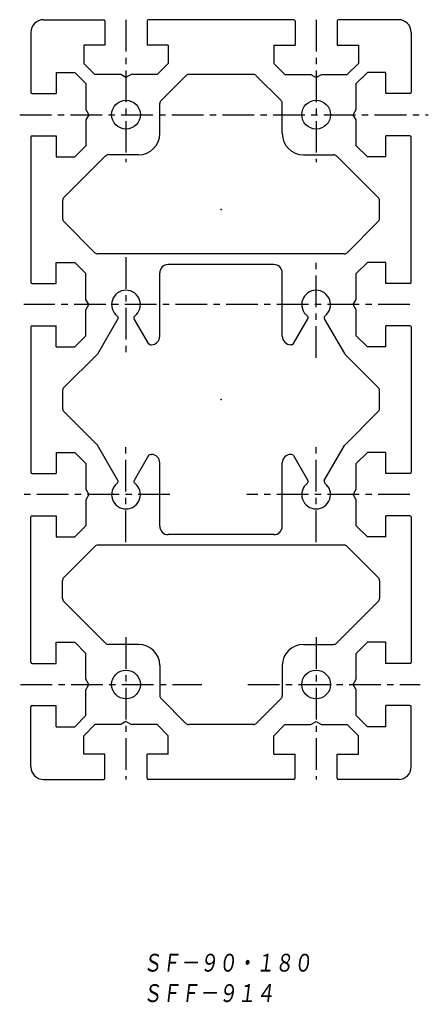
# Model space of a CAD drawing. Extents: x -3 to 94, y -67 to 166.
import ezdxf

# ---------------------------------------------------------------- set-up
doc = ezdxf.new("R2010")
doc.units = 0
doc.linetypes.add('CENTER', pattern=[12, 7.5, -1.5, 1.5, -1.5])
doc.layers.get('0').update_dxf_attribs({"linetype": 'CONTINUOUS'})
doc.styles.get("Standard").update_dxf_attribs({"font": 'txt', "bigfont": 'BIGFONT'})

msp = doc.modelspace()

# ---------------------------------------------------------------- linework, layer by layer
at = {"color": 7, "linetype": 'CONTINUOUS'}
for p, q in [((2.68, 166.41), (16.88, 166.41)), ((17.18, 166.11), (17.18, 160.41)), ((27.18, 166.11), (27.18, 160.41)), ((61.88, 166.41), (27.48, 166.41)), ((62.18, 166.11), (62.18, 160.41)), ((72.18, 166.11), (72.18, 160.41)), ((86.68, 166.41), (72.48, 166.41)), ((-0.32, 163.41), (-0.32, 149.21)), ((89.68, 163.41), (89.68, 149.21)), ((12.18, 160.41), (12.18, 156.03)), ((17.18, 160.41), (12.18, 160.41)), ((32.18, 160.41), (27.18, 160.41)), ((32.18, 160.41), (32.18, 156.03)), ((57.18, 160.41), (62.18, 160.41)), ((57.18, 160.41), (57.18, 156.03)), ((72.18, 160.41), (77.18, 160.41)), ((77.18, 160.41), (77.18, 156.03)), ((14.8, 153.41), (12.18, 156.03)), ((32.18, 156.03), (29.56, 153.41)), ((57.18, 156.03), (59.8, 153.41)), ((74.56, 153.41), (77.18, 156.03)), ((5.68, 153.91), (10.06, 153.91)), ((5.68, 153.91), (5.68, 148.91)), ((10.06, 153.91), (12.68, 151.29)), ((20.93, 153.41), (14.8, 153.41)), ((22.18, 152.69), (20.93, 153.41)), ((23.43, 153.41), (22.18, 152.69)), ((29.56, 153.41), (23.43, 153.41)), ((36.34, 153.12), (30.47, 147.25)), ((52.32, 153.41), (37.04, 153.41)), ((53.02, 153.12), (58.89, 147.25)), ((59.8, 153.41), (65.93, 153.41)), ((65.93, 153.41), (67.18, 152.69)), ((67.18, 152.69), (68.43, 153.41)), ((68.43, 153.41), (74.56, 153.41)), ((76.68, 151.29), (79.3, 153.91)), ((83.68, 153.91), (79.3, 153.91)), ((83.68, 148.91), (83.68, 153.91)), ((12.68, 151.29), (12.68, 145.16)), ((76.68, 145.16), (76.68, 151.29)), ((-0.02, 148.91), (5.68, 148.91)), ((89.38, 148.91), (83.68, 148.91)), ((12.68, 145.16), (13.4, 143.91)), ((30.18, 139.41), (30.18, 146.55)), ((59.18, 139.41), (59.18, 146.55)), ((75.96, 143.91), (76.68, 145.16)), ((13.4, 143.91), (12.68, 142.66)), ((12.68, 142.66), (12.68, 136.53)), ((76.68, 142.66), (75.96, 143.91)), ((76.68, 136.53), (76.68, 142.66)), ((-0.32, 138.61), (-0.32, 104.21)), ((-0.02, 138.91), (5.68, 138.91)), ((5.68, 138.91), (5.68, 133.91)), ((89.38, 138.91), (83.68, 138.91)), ((83.68, 133.91), (83.68, 138.91)), ((89.68, 104.21), (89.68, 138.61)), ((12.68, 136.53), (10.06, 133.91)), ((79.3, 133.91), (76.68, 136.53)), ((5.68, 133.91), (10.06, 133.91)), ((7.47, 124.25), (17.34, 134.12)), ((25.18, 134.41), (18.04, 134.41)), ((64.18, 134.41), (71.32, 134.41)), ((81.89, 124.25), (72.02, 134.12)), ((83.68, 133.91), (79.3, 133.91)), ((7.18, 123.55), (7.18, 119.28)), ((82.18, 119.28), (82.18, 123.55)), ((14.84, 111.2), (7.47, 118.57)), ((74.52, 111.2), (81.89, 118.57)), ((73.82, 110.91), (15.54, 110.91)), ((5.68, 108.91), (10.06, 108.91)), ((5.68, 103.91), (5.68, 108.91)), ((12.68, 106.29), (10.06, 108.91)), ((57.18, 108.41), (32.18, 108.41)), ((76.68, 106.29), (79.3, 108.91)), ((83.68, 108.91), (79.3, 108.91)), ((83.68, 103.91), (83.68, 108.91)), ((12.68, 100.16), (12.68, 106.29)), ((30.18, 91.41), (30.18, 106.41)), ((59.18, 91.41), (59.18, 106.41)), ((76.68, 100.16), (76.68, 106.29)), ((-0.02, 103.91), (5.68, 103.91)), ((89.38, 103.91), (83.68, 103.91)), ((13.4, 98.91), (12.68, 100.16)), ((12.68, 97.66), (13.4, 98.91)), ((75.96, 98.91), (76.68, 100.16)), ((76.68, 97.66), (75.96, 98.91)), ((12.68, 91.53), (12.68, 97.66)), ((76.68, 91.53), (76.68, 97.66)), ((-0.32, 93.61), (-0.32, 59.21)), ((-0.02, 93.91), (5.68, 93.91)), ((5.68, 88.91), (5.68, 93.91)), ((20.25, 95.56), (15.42, 87.2)), ((27.52, 89.66), (24.11, 95.56)), ((61.84, 89.66), (65.25, 95.56)), ((69.11, 95.56), (73.88, 87.31)), ((89.38, 93.91), (83.68, 93.91)), ((83.68, 88.91), (83.68, 93.91)), ((89.68, 93.61), (89.68, 59.21)), ((10.06, 88.91), (12.68, 91.53)), ((79.3, 88.91), (76.68, 91.53)), ((5.68, 88.91), (10.06, 88.91)), ((27.95, 89.41), (28.18, 89.41)), ((61.41, 89.41), (61.18, 89.41)), ((83.68, 88.91), (79.3, 88.91)), ((7.47, 79.25), (15.42, 87.2)), ((81.89, 79.25), (74.03, 87.11)), ((7.18, 78.55), (7.18, 74.28)), ((82.18, 74.28), (82.18, 78.55)), ((15.42, 65.62), (7.47, 73.57)), ((74.03, 65.72), (81.89, 73.57)), ((20.25, 57.26), (15.42, 65.62)), ((69.11, 57.26), (73.88, 65.51)), ((5.68, 63.91), (5.68, 58.91)), ((5.68, 63.91), (10.06, 63.91)), ((10.06, 63.91), (12.68, 61.29)), ((27.52, 63.16), (24.11, 57.26)), ((27.95, 63.41), (28.18, 63.41)), ((61.41, 63.41), (61.18, 63.41)), ((61.84, 63.16), (65.25, 57.26)), ((76.68, 61.29), (79.3, 63.91)), ((83.68, 63.91), (79.3, 63.91)), ((83.68, 58.91), (83.68, 63.91)), ((12.68, 61.29), (12.68, 55.16)), ((30.18, 46.41), (30.18, 61.41)), ((59.18, 46.41), (59.18, 61.41)), ((76.68, 55.16), (76.68, 61.29)), ((-0.02, 58.91), (5.68, 58.91)), ((89.38, 58.91), (83.68, 58.91)), ((12.68, 55.16), (13.4, 53.91)), ((13.4, 53.91), (12.68, 52.66)), ((75.96, 53.91), (76.68, 55.16)), ((76.68, 52.66), (75.96, 53.91)), ((12.68, 52.66), (12.68, 46.53)), ((76.68, 46.53), (76.68, 52.66)), ((-0.32, 14.21), (-0.32, 48.61)), ((-0.02, 48.91), (5.68, 48.91)), ((5.68, 48.91), (5.68, 43.91)), ((89.38, 48.91), (83.68, 48.91)), ((83.68, 43.91), (83.68, 48.91)), ((89.68, 48.61), (89.68, 14.21)), ((12.68, 46.53), (10.06, 43.91)), ((57.18, 44.41), (32.18, 44.41)), ((79.3, 43.91), (76.68, 46.53)), ((5.68, 43.91), (10.06, 43.91)), ((83.68, 43.91), (79.3, 43.91)), ((7.47, 34.25), (14.84, 41.62)), ((73.82, 41.91), (15.54, 41.91)), ((81.89, 34.25), (74.52, 41.62)), ((7.18, 29.28), (7.18, 33.55)), ((82.18, 33.55), (82.18, 29.28)), ((17.34, 18.7), (7.47, 28.57)), ((72.02, 18.7), (81.89, 28.57)), ((5.68, 18.91), (10.06, 18.91)), ((5.68, 13.91), (5.68, 18.91)), ((12.68, 16.29), (10.06, 18.91)), ((76.68, 16.29), (79.3, 18.91)), ((83.68, 18.91), (79.3, 18.91)), ((83.68, 13.91), (83.68, 18.91)), ((25.18, 18.41), (18.04, 18.41)), ((64.18, 18.41), (71.32, 18.41)), ((12.68, 10.16), (12.68, 16.29)), ((76.68, 10.16), (76.68, 16.29)), ((-0.02, 13.91), (5.68, 13.91)), ((30.18, 13.41), (30.18, 6.28)), ((59.18, 13.41), (59.18, 6.28)), ((89.38, 13.91), (83.68, 13.91)), ((13.4, 8.91), (12.68, 10.16)), ((75.96, 8.91), (76.68, 10.16)), ((12.68, 7.66), (13.4, 8.91)), ((12.68, 1.53), (12.68, 7.66)), ((76.68, 7.66), (75.96, 8.91)), ((76.68, 1.53), (76.68, 7.66)), ((36.34, -0.3), (30.47, 5.57)), ((53.02, -0.3), (58.89, 5.57)), ((-0.32, -10.59), (-0.32, 3.61)), ((-0.02, 3.91), (5.68, 3.91)), ((5.68, -1.09), (5.68, 3.91)), ((89.38, 3.91), (83.68, 3.91)), ((83.68, -1.09), (83.68, 3.91)), ((89.68, -10.59), (89.68, 3.61)), ((10.06, -1.09), (12.68, 1.53)), ((22.18, 0.13), (20.93, -0.59)), ((23.43, -0.59), (22.18, 0.13)), ((65.93, -0.59), (67.18, 0.13)), ((67.18, 0.13), (68.43, -0.59)), ((79.3, -1.09), (76.68, 1.53)), ((5.68, -1.09), (10.06, -1.09)), ((14.8, -0.59), (12.18, -3.21)), ((20.93, -0.59), (14.8, -0.59)), ((29.56, -0.59), (23.43, -0.59)), ((32.18, -3.21), (29.56, -0.59)), ((52.32, -0.59), (37.04, -0.59)), ((57.18, -3.21), (59.8, -0.59)), ((59.8, -0.59), (65.93, -0.59)), ((68.43, -0.59), (74.56, -0.59)), ((74.56, -0.59), (77.18, -3.21)), ((83.68, -1.09), (79.3, -1.09)), ((12.18, -7.59), (12.18, -3.21)), ((32.18, -7.59), (32.18, -3.21)), ((57.18, -7.59), (57.18, -3.21)), ((77.18, -7.59), (77.18, -3.21)), ((17.18, -7.59), (12.18, -7.59)), ((17.18, -13.29), (17.18, -7.59)), ((32.18, -7.59), (27.18, -7.59)), ((27.18, -13.29), (27.18, -7.59)), ((57.18, -7.59), (62.18, -7.59)), ((62.18, -13.29), (62.18, -7.59)), ((72.18, -13.29), (72.18, -7.59)), ((72.18, -7.59), (77.18, -7.59)), ((2.68, -13.59), (16.88, -13.59)), ((61.88, -13.59), (27.48, -13.59)), ((86.68, -13.59), (72.48, -13.59))]:
    msp.add_line(p, q, dxfattribs=at)
at = {"color": 7, "linetype": 'CENTER'}
for p, q in [((22.18, 166.41), (22.18, 132.66)), ((67.18, 166.41), (67.18, 132.66)), ((-2.97, 143.91), (93.72, 143.91)), ((22.18, 110.16), (22.18, 87.66)), ((67.18, 86.3), (67.18, 108.92)), ((89.38, 98.91), (-2, 98.91)), ((67.18, 42.66), (67.18, 66.43)), ((22.18, 42.66), (22.18, 65.16)), ((32.59, 53.91), (-2, 53.91)), ((89.38, 53.91), (50.78, 53.91)), ((22.18, 20.16), (22.18, -13.59)), ((67.18, 20.16), (67.18, -13.59)), ((-2.81, 8.91), (40.17, 8.91)), ((51.02, 8.91), (91.79, 8.91))]:
    msp.add_line(p, q, dxfattribs=at)
at = {"color": 7, "linetype": 'CONTINUOUS'}
for centre in [(22.18, 143.91), (67.18, 143.91), (22.18, 8.91), (67.18, 8.91)]:
    msp.add_circle(centre, 3.4, dxfattribs=at)
for centre, radius, start, end in [((2.68, 163.41), 3, 90, 180), ((16.88, 166.11), 0.3, 360, 90), ((27.48, 166.11), 0.3, 90, 180), ((61.88, 166.11), 0.3, 360, 90), ((72.48, 166.11), 0.3, 90, 180), ((86.68, 163.41), 3, 0, 90), ((37.04, 152.41), 1, 90, 135), ((52.32, 152.41), 1, 45, 90), ((-0.02, 149.21), 0.3, 180, 270), ((31.18, 146.55), 1, 135, 180), ((58.18, 146.55), 1, 360, 45), ((89.38, 149.21), 0.3, 270, 0), ((-0.02, 138.61), 0.3, 90, 180), ((25.18, 139.41), 5, 270, 0), ((64.18, 139.41), 5, 180, 270), ((89.38, 138.61), 0.3, 360, 90), ((18.04, 133.41), 1, 90, 135), ((71.32, 133.41), 1, 45, 90), ((8.18, 123.55), 1, 135, 180), ((81.18, 123.55), 1, 360, 45), ((8.18, 119.28), 1, 180, 225), ((81.18, 119.28), 1, 315, 360), ((15.54, 111.91), 1, 225, 270), ((73.82, 111.91), 1, 270, 315), ((32.18, 106.41), 2, 90, 180), ((57.18, 106.41), 2, 360, 90), ((-0.02, 104.21), 0.3, 180, 270), ((89.38, 104.21), 0.3, 270, 0), ((22.18, 98.91), 3.4, 307.3659, 232.6341), ((67.18, 98.91), 3.4, 307.3659, 232.6341), ((19.81, 95.81), 0.5, 330, 52.6341), ((24.55, 95.81), 0.5, 127.3659, 210), ((64.81, 95.81), 0.5, 330, 52.6341), ((69.55, 95.81), 0.5, 127.3659, 210), ((-0.02, 93.61), 0.3, 90, 180), ((89.38, 93.61), 0.3, 360, 90), ((28.18, 91.41), 2, 270, 0), ((61.18, 91.41), 2, 180, 270), ((27.95, 89.91), 0.5, 210, 270), ((61.41, 89.91), 0.5, 270, 330), ((74.74, 87.81), 1, 210, 225), ((8.18, 78.55), 1, 135, 180), ((81.18, 78.55), 1, 360, 45), ((8.18, 74.28), 1, 180, 225), ((81.18, 74.28), 1, 315, 360), ((74.74, 65.01), 1, 135, 150), ((27.95, 62.91), 0.5, 90, 150), ((28.18, 61.41), 2, 360, 90), ((61.18, 61.41), 2, 90, 180), ((61.41, 62.91), 0.5, 30, 90), ((-0.02, 59.21), 0.3, 180, 270), ((89.38, 59.21), 0.3, 270, 0), ((22.18, 53.91), 3.4, 127.3659, 52.6341), ((19.81, 57.01), 0.5, 307.3659, 30), ((24.55, 57.01), 0.5, 150, 232.6341), ((67.18, 53.91), 3.4, 127.3659, 52.6341), ((64.81, 57.01), 0.5, 307.3659, 30), ((69.55, 57.01), 0.5, 150, 232.6341), ((-0.02, 48.61), 0.3, 90, 180), ((89.38, 48.61), 0.3, 360, 90), ((32.18, 46.41), 2, 180, 270), ((57.18, 46.41), 2, 270, 0), ((15.54, 40.91), 1, 90, 135), ((73.82, 40.91), 1, 45, 90), ((8.18, 33.55), 1, 135, 180), ((81.18, 33.55), 1, 360, 45), ((8.18, 29.28), 1, 180, 225), ((81.18, 29.28), 1, 315, 360), ((18.04, 19.41), 1, 225, 270), ((71.32, 19.41), 1, 270, 315), ((25.18, 13.41), 5, 360, 90), ((64.18, 13.41), 5, 90, 180), ((-0.02, 14.21), 0.3, 180, 270), ((89.38, 14.21), 0.3, 270, 0), ((31.18, 6.28), 1, 180, 225), ((58.18, 6.28), 1, 315, 360), ((-0.02, 3.61), 0.3, 90, 180), ((89.38, 3.61), 0.3, 360, 90), ((37.04, 0.41), 1, 225, 270), ((52.32, 0.41), 1, 270, 315), ((2.68, -10.59), 3, 180, 270), ((86.68, -10.59), 3, 270, 360), ((16.88, -13.29), 0.3, 270, 0), ((27.48, -13.29), 0.3, 180, 270), ((61.88, -13.29), 0.3, 270, 0), ((72.48, -13.29), 0.3, 180, 270)]:
    msp.add_arc(centre, radius, start, end, dxfattribs=at)
for p in [(44.68, 121.41), (44.68, 121.41), (44.68, 76.41), (22.18, 8.91)]:
    msp.add_point(p, dxfattribs=at)

# ---------------------------------------------------------------- texts
at = {"color": 7, "linetype": 'CONTINUOUS', "oblique": 7}
for s, width, p in [('ＳＦ－９０・１８０\u3000\u3000', 0.842962, (26.15, -59.57)), ('ＳＦＦ－９１４', 0.844538, (26.15, -66.77))]:
    msp.add_text(s, height=4.8, dxfattribs=dict(at, width=width)).set_placement(p)

doc.saveas('drawing.dxf')
